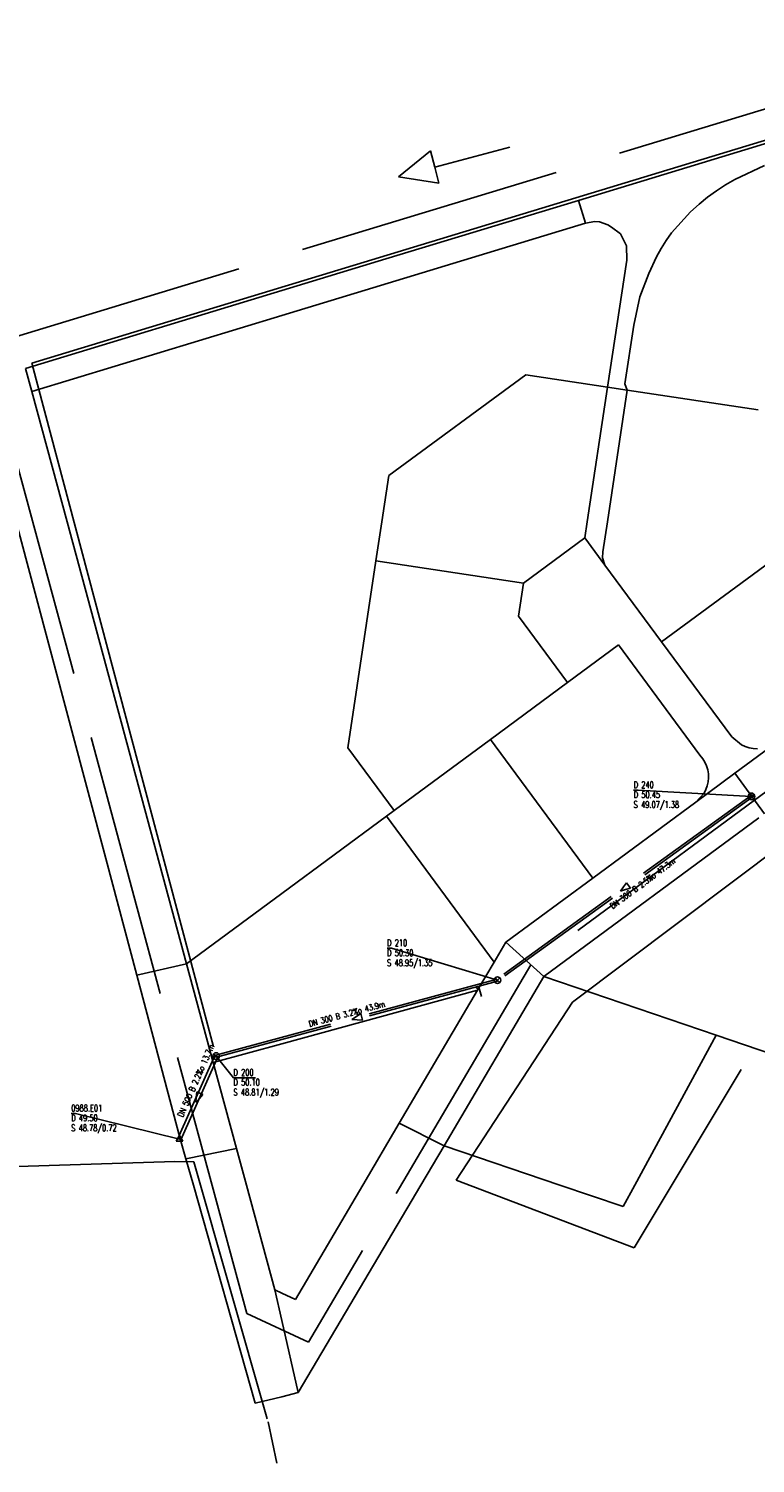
# Model space of a CAD drawing. Extents: x 3408899 to 3411804, y 5788010 to 5789500.
# Tile 4 of 11: x 3409762 to 3409871, y 5788658 to 5788874. Entities that reach past the tile are written whole.
import ezdxf

# ---------------------------------------------------------------- set-up
doc = ezdxf.new("R2010")
doc.units = 0
doc.header["$MEASUREMENT"] = 0
for name, pattern in [('LINIENART0', [0]), ('LINIENART1', [50, 40, -10]), ('LINIENART2', [26, 20, -6])]:
    doc.linetypes.add(name, pattern=pattern)
for name, color, linetype in [('bauabschnitte2', 7, 'Continuous'), ('Gewässer', 7, 'Continuous'), ('Gewässer verrohrt', 7, 'Continuous'), ('grenze_b_plan', 7, 'Continuous'), ('KATASTER', 7, 'Continuous'), ('NULLEBENE', 7, 'Continuous'), ('SwKanalPlanung', 7, 'Continuous')]:
    doc.layers.add(name, color=color, linetype=linetype)
doc.styles.add('SIMPLEX', font='simplex')

# ---------------------------------------------------------------- blocks, each defined once
blk = doc.blocks.new('GEWPFEIL-242')
at = {"layer": 'NULLEBENE', "color": 194, "linetype": 'LINIENART0'}
for p, q in [((-22.65827, -0.11079), (-0.00046, 10.10744)), ((-0.00046, 10.10744), (-0.00046, 0.00028)), ((0, 0), (0, -10)), ((0, 0), (46.944, 0)), ((-22.65827, -0.11079), (-22.65827, -0.11079)), ((-0.00046, -9.99972), (-22.65827, -0.11079))]:
    blk.add_line(p, q, dxfattribs=at)
blk = doc.blocks.new('NORM-12')
at = {"layer": 'NULLEBENE', "color": 144, "linetype": 'LINIENART0'}
for q in [(-0.35355, 0.35355), (-0.35355, -0.35355), (0.35428, 0.35428), (0.35355, -0.35355)]:
    blk.add_line((0, 0), q, dxfattribs=at)
at = {"layer": 'NULLEBENE', "color": 88, "linetype": 'LINIENART0'}
blk.add_line((0.5, 0), (0.5, 0), dxfattribs=at)
at = {"layer": 'NULLEBENE', "color": 144, "linetype": 'LINIENART0'}
blk.add_circle((0, 0), 0.5, dxfattribs=at)
blk = doc.blocks.new('RPFEIL-34')
at = {"layer": 'NULLEBENE', "color": 1, "linetype": 'LINIENART0'}
for p, q in [((0.00025, 0.25048), (-0.74975, 0.50048)), ((-0.74975, -0.49952), (-0.74975, 0.50048)), ((0.00025, 0.25048), (0.75025, 0.00048)), ((0.75025, 0.00048), (0.00025, 0.25048)), ((0.75025, 0.00048), (0.00025, -0.24952)), ((0.00025, -0.24952), (-0.74975, -0.49952))]:
    blk.add_line(p, q, dxfattribs=at)
at = {"layer": 'NULLEBENE', "color": 253, "linetype": 'LINIENART0'}
blk.add_line((0.00025, -0.24952), (0.00025, -0.24952), dxfattribs=at)
blk = doc.blocks.new('EINLEITUNGSBW-101')
at = {"layer": 'NULLEBENE', "color": 101, "linetype": 'LINIENART0'}
for p, q in [((-0.5, -0.28867), (0, 0.57733)), ((-0.5, -0.28867), (0, 0.57733)), ((0, 0.57733), (0.5, -0.28867)), ((0, 0), (0.13452, 0.10425)), ((-0.5, -0.28867), (0.5, -0.28867))]:
    blk.add_line(p, q, dxfattribs=at)

msp = doc.modelspace()

# ---------------------------------------------------------------- linework, layer by layer
at = {"layer": 'bauabschnitte2', "color": 156, "linetype": 'LINIENART1'}
for p, q in [((3409843.83454, 5788727.5747), (3409975.58715, 5788826.53052)), ((3409843.83454, 5788727.5747), (3409826.30522, 5788700.71526)), ((3409869.28032, 5788717.39639), (3409853.16466, 5788690.53695)), ((3409963.99518, 5788686.57871), (3409869.28032, 5788717.39639)), ((3409853.16466, 5788690.53695), (3409826.30522, 5788700.71526))]:
    msp.add_line(p, q, dxfattribs=at)
at = {"layer": 'Gewässer', "color": 170, "linetype": 'LINIENART0'}
for p, q in [((3409762.339, 5788823.968), (3409908.76867, 5788868.46667)), ((3409789.727, 5788720.857, 48.809), (3409762.339, 5788823.968)), ((3409783.904, 5788703.548), (3409720.248, 5788701.517)), ((3409783.9037, 5788703.54815), (3409786.73992, 5788703.49794)), ((3409786.73992, 5788703.49794), (3409797.82222, 5788664.71852))]:
    msp.add_line(p, q, dxfattribs=at)
at = {"layer": 'Gewässer verrohrt', "color": 170, "linetype": 'LINIENART1'}
msp.add_line((3409797.97108, 5788664.26166), (3409799.25145, 5788658.03052), dxfattribs=at)
at = {"layer": 'grenze_b_plan', "color": 163, "linetype": 'LINIENART1'}
for p, q in [((3409755.28088, 5788826.53825), (3409912.81988, 5788874.38523)), ((3409997.5402, 5788851.20772), (3409837.59271, 5788733.18751)), ((3409794.73217, 5788680.6258), (3409755.28088, 5788826.53825)), ((3409837.593, 5788733.188), (3409804.065, 5788676.29)), ((3409804.06461, 5788676.28988), (3409794.73217, 5788680.6258))]:
    msp.add_line(p, q, dxfattribs=at)
at = {"layer": 'KATASTER', "color": 92, "linetype": 'LINIENART0'}
for p, q in [((3409900, 5788865.27), (3409844.75, 5788848.49)), ((3409872.79, 5788853.73), (3409868.34, 5788851.66)), ((3409868.34, 5788851.66), (3409866.93, 5788850.83)), ((3409865.56, 5788849.93), (3409864.23, 5788848.96)), ((3409866.93, 5788850.83), (3409865.56, 5788849.93)), ((3409844.75, 5788848.49), (3409815.71, 5788839.67)), ((3409845.83, 5788845.05), (3409844.75, 5788848.49)), ((3409862.96, 5788847.94), (3409861.66, 5788846.77)), ((3409864.23, 5788848.96), (3409862.96, 5788847.94)), ((3409800, 5788831.13), (3409845.83, 5788845.05)), ((3409845.83, 5788845.05), (3409847.24, 5788845.32)), ((3409847.24, 5788845.32), (3409847.92, 5788845.27)), ((3409847.92, 5788845.27), (3409849.2, 5788844.82)), ((3409861.66, 5788846.77), (3409858.81, 5788843.6)), ((3409849.2, 5788844.82), (3409849.76, 5788844.43)), ((3409849.76, 5788844.43), (3409851.1, 5788843.44)), ((3409851.1, 5788843.44), (3409851.99, 5788841.65)), ((3409858.81, 5788843.6), (3409857.98, 5788842.44)), ((3409851.99, 5788841.65), (3409852.05, 5788839.5)), ((3409857.22, 5788841.24), (3409856.53, 5788840)), ((3409857.98, 5788842.44), (3409857.22, 5788841.24)), ((3409815.71, 5788839.67), (3409800, 5788834.9)), ((3409852.05, 5788839.5), (3409849.16, 5788820.34)), ((3409856.53, 5788840), (3409855.38, 5788837.47)), ((3409854.02, 5788833.96), (3409855.38, 5788837.47)), ((3409800, 5788834.9), (3409761.37, 5788823.16)), ((3409853.09, 5788829.66), (3409854.02, 5788833.96)), ((3409762.31, 5788819.69), (3409800, 5788831.13)), ((3409851.76, 5788820.82), (3409853.09, 5788829.66)), ((3409761.37, 5788823.16), (3409762.31, 5788819.69)), ((3409816.16, 5788806.98), (3409836.8, 5788822.2)), ((3409836.8, 5788822.2), (3409849.16, 5788820.34)), ((3409762.31, 5788819.69), (3409767.63, 5788800)), ((3409849.16, 5788820.34), (3409846.09, 5788800)), ((3409849.12, 5788800), (3409852.12, 5788819.89)), ((3409849.16, 5788820.34), (3409852.12, 5788819.89)), ((3409852.12, 5788819.89), (3409851.76, 5788820.82)), ((3409852.12, 5788819.89), (3409871.86, 5788816.92)), ((3409815.11, 5788800), (3409816.16, 5788806.98)), ((3409773.45, 5788749.24), (3409759.96, 5788800)), ((3409767.63, 5788800), (3409785.65, 5788733.38)), ((3409814.22, 5788794.13), (3409815.11, 5788800)), ((3409846.09, 5788800), (3409845.73, 5788797.6)), ((3409848.44, 5788795.49), (3409849.12, 5788800)), ((3409881.82, 5788800), (3409857.3, 5788781.91)), ((3409836.47, 5788790.77), (3409845.73, 5788797.6)), ((3409845.73, 5788797.6), (3409848.72, 5788793.5)), ((3409848.44, 5788795.49), (3409848.39, 5788794.59)), ((3409814.22, 5788794.13), (3409809.97, 5788765.93)), ((3409836.47, 5788790.77), (3409814.22, 5788794.13)), ((3409848.39, 5788794.59), (3409848.72, 5788793.5)), ((3409848.72, 5788793.5), (3409857.3, 5788781.91)), ((3409835.72, 5788785.77), (3409836.47, 5788790.77)), ((3409843.1, 5788775.77), (3409835.72, 5788785.77)), ((3409850.8, 5788781.46), (3409843.1, 5788775.77)), ((3409863.08, 5788764.81), (3409850.8, 5788781.46)), ((3409857.3, 5788781.91), (3409867.88, 5788767.57)), ((3409831.49, 5788767.21), (3409843.1, 5788775.77)), ((3409816.94, 5788756.48), (3409831.49, 5788767.21)), ((3409846.92, 5788746.29), (3409831.49, 5788767.21)), ((3409867.88, 5788767.57), (3409869.34, 5788766.39)), ((3409809.97, 5788765.93), (3409816.94, 5788756.48)), ((3409868.35, 5788762.1), (3409874.43, 5788766.58)), ((3409869.34, 5788766.39), (3409869.91, 5788766.12)), ((3409869.91, 5788766.12), (3409870.51, 5788765.93)), ((3409870.51, 5788765.93), (3409871.13, 5788765.82)), ((3409871.13, 5788765.82), (3409871.75, 5788765.78)), ((3409863.51, 5788764.29), (3409863.08, 5788764.81)), ((3409863.83, 5788763.77), (3409863.51, 5788764.29)), ((3409864.09, 5788763.21), (3409863.83, 5788763.77)), ((3409864.26, 5788762.63), (3409864.09, 5788763.21)), ((3409862.47, 5788757.76), (3409868.35, 5788762.1)), ((3409864.19, 5788760.21), (3409864.33, 5788760.81)), ((3409864.36, 5788762.03), (3409864.26, 5788762.63)), ((3409864.33, 5788760.81), (3409864.38, 5788761.42)), ((3409864.38, 5788761.42), (3409864.36, 5788762.03)), ((3409868.35, 5788762.1), (3409872.8, 5788755.99)), ((3409862.47, 5788757.76), (3409863.7, 5788759.1)), ((3409863.7, 5788759.1), (3409863.98, 5788759.64)), ((3409863.98, 5788759.64), (3409864.19, 5788760.21)), ((3409816.94, 5788756.48), (3409815.8, 5788755.63)), ((3409862.47, 5788757.76), (3409846.92, 5788746.29)), ((3409815.8, 5788755.63), (3409800, 5788743.97)), ((3409832.04, 5788733.62), (3409815.8, 5788755.63)), ((3409871.96, 5788755.37), (3409839.54, 5788731.45)), ((3409778.14, 5788731.63), (3409773.45, 5788749.24)), ((3409833.8, 5788736.61), (3409846.92, 5788746.29)), ((3409800, 5788743.97), (3409785.65, 5788733.38)), ((3409833.8, 5788736.61), (3409832.04, 5788733.62)), ((3409833.8, 5788736.61), (3409839.54, 5788731.45)), ((3409785.65, 5788733.38), (3409778.14, 5788731.63)), ((3409785.65, 5788733.38), (3409789.68, 5788718.47)), ((3409829.53, 5788729.37), (3409832.04, 5788733.62)), ((3409784.71, 5788706.96), (3409778.14, 5788731.63)), ((3409839.54, 5788731.45), (3409824.48, 5788705.93)), ((3409865.51, 5788722.59), (3409839.54, 5788731.45)), ((3409829.53, 5788729.37), (3409800, 5788721.29)), ((3409817.74, 5788709.35), (3409829.53, 5788729.37)), ((3409865.51, 5788722.59), (3409853.26, 5788700)), ((3409874.06, 5788719.67), (3409865.51, 5788722.59)), ((3409800, 5788721.29), (3409789.68, 5788718.47)), ((3409789.68, 5788718.47), (3409793.18, 5788705.51)), ((3409812.23, 5788700), (3409817.74, 5788709.35)), ((3409817.74, 5788709.35), (3409824.48, 5788705.93)), ((3409785.56, 5788703.95), (3409784.71, 5788706.96)), ((3409793.18, 5788705.51), (3409785.56, 5788703.95)), ((3409793.18, 5788705.51), (3409794.67, 5788700)), ((3409824.48, 5788705.93), (3409820.98, 5788700)), ((3409841.93, 5788700), (3409824.48, 5788705.93)), ((3409786.68, 5788700), (3409785.56, 5788703.95)), ((3409796.01, 5788667.08), (3409786.68, 5788700)), ((3409794.67, 5788700), (3409798.95, 5788684.18)), ((3409802.06, 5788682.74), (3409812.23, 5788700)), ((3409820.98, 5788700), (3409802.49, 5788668.69)), ((3409851.5, 5788696.75), (3409841.93, 5788700)), ((3409853.26, 5788700), (3409851.5, 5788696.75)), ((3409798.95, 5788684.18), (3409800, 5788679.59)), ((3409800, 5788683.69), (3409798.95, 5788684.18)), ((3409802.06, 5788682.74), (3409800, 5788683.69)), ((3409800, 5788679.59), (3409802.49, 5788668.69)), ((3409800, 5788668.07), (3409796.01, 5788667.08)), ((3409802.49, 5788668.69), (3409800, 5788668.07))]:
    msp.add_line(p, q, dxfattribs=at)
at = {"layer": 'SwKanalPlanung', "color": 101, "linetype": 'LINIENART2'}
for p, q in [((3409891.93243, 5788774.37495, 50.45), (3409870.77877, 5788758.72981, 50.3)), ((3409892.11082, 5788774.13375, 50.45), (3409870.95716, 5788758.48862, 50.3)), ((3409870.78009, 5788758.73078, 50.45), (3409832.43696, 5788731.01339, 50.23)), ((3409870.95585, 5788758.48765, 50.45), (3409832.61271, 5788730.77027, 50.23)), ((3409832.48575, 5788731.03665, 50.3), (3409790.08736, 5788719.59443, 50)), ((3409832.56392, 5788730.74701, 50.3), (3409790.16552, 5788719.30479, 50)), ((3409789.89777, 5788719.55066, 50.1), (3409784.34852, 5788706.99329, 49.5)), ((3409790.35511, 5788719.34856, 50.1), (3409784.80585, 5788706.79119, 49.5)), ((3409784.57719, 5788706.89224, 49.5), (3409784.57719, 5788706.89224)), ((3409784.57719, 5788706.89224, 49.5), (3409784.57719, 5788706.89224))]:
    msp.add_line(p, q, dxfattribs=at)
at = {"layer": 'SwKanalPlanung', "color": 101, "linetype": 'LINIENART0'}
for p, q in [((3409853.73892, 5788759.5662), (3409853.07192, 5788759.5662)), ((3409853.73892, 5788759.5662), (3409870.86797, 5788758.60921)), ((3409816.54884, 5788735.71009), (3409815.88184, 5788735.71009)), ((3409816.54884, 5788735.71009), (3409832.52483, 5788730.89183)), ((3409829.20533, 5788729.84062), (3409829.81834, 5788729.48816)), ((3409829.20533, 5788729.84062), (3409829.81834, 5788729.48816)), ((3409829.68806, 5788729.97089), (3409829.81834, 5788729.48816)), ((3409829.68806, 5788729.97089), (3409829.81834, 5788729.48816)), ((3409829.81833, 5788729.48816), (3409830.15391, 5788728.4481)), ((3409829.81833, 5788729.48816), (3409830.15391, 5788728.4481)), ((3409790.12644, 5788719.44961), (3409792.71345, 5788716.18816)), ((3409796.04845, 5788716.18816), (3409792.71345, 5788716.18816)), ((3409768.91572, 5788710.80699), (3409768.24872, 5788710.80699)), ((3409768.91572, 5788710.80699), (3409784.57719, 5788706.89224))]:
    msp.add_line(p, q, dxfattribs=at)

# ---------------------------------------------------------------- block references
at = {"layer": 'Gewässer verrohrt', "xscale": 0.25, "yscale": 0.25, "rotation": 14.74356}
msp.add_blockref('GEWPFEIL-242', (3409823.0739, 5788853.51566), dxfattribs=at)
at = {"layer": 'SwKanalPlanung'}
for name, p in [('NORM-12', (3409870.86797, 5788758.60921)), ('NORM-12', (3409870.86797, 5788758.60921)), ('NORM-12', (3409832.52483, 5788730.89183)), ('NORM-12', (3409832.52483, 5788730.89183)), ('NORM-12', (3409790.12644, 5788719.44961)), ('NORM-12', (3409790.12644, 5788719.44961)), ('EINLEITUNGSBW-101', (3409784.57719, 5788706.89224)), ('EINLEITUNGSBW-101', (3409784.57719, 5788706.89224))]:
    msp.add_blockref(name, p, dxfattribs=at)
for p, rotation in [((3409851.6964, 5788744.75052, 50.45), 215.86231), ((3409851.6964, 5788744.75052, 50.45), 215.86231), ((3409811.32564, 5788725.17072, 50.3), 195.10284), ((3409811.32564, 5788725.17072, 50.3), 195.10284), ((3409787.35181, 5788713.17093, 50.1), 246.15877), ((3409787.35181, 5788713.17093, 50.1), 246.15877)]:
    msp.add_blockref('RPFEIL-34', p, dxfattribs=dict(at, rotation=rotation))

# ---------------------------------------------------------------- texts
at = {"layer": 'SwKanalPlanung', "color": 101, "linetype": 'LINIENART0', "style": 'SIMPLEX', "width": 0.66046}
for s, p in [('D 240', (3409853.07192, 5788759.8662)), ('D 50.45', (3409853.07192, 5788758.3662)), ('S 49.07/1.38', (3409853.07192, 5788756.8662)), ('D 210', (3409815.88184, 5788736.01009)), ('D 50.30', (3409815.88184, 5788734.51009)), ('S 48.95/1.35', (3409815.88184, 5788733.01009)), ('D 200', (3409792.71345, 5788716.48816)), ('D 50.10', (3409792.71345, 5788714.98816)), ('S 48.81/1.29', (3409792.71345, 5788713.48816)), ('0988.E01', (3409768.24872, 5788711.10699)), ('S 48.78/0.72', (3409768.24872, 5788708.10699)), ('D 49.50', (3409768.24872, 5788709.60699))]:
    msp.add_text(s, height=1, dxfattribs=at).set_placement(p)
for s, rotation, p in [('DN 300 B 2.5%o 47.3m', 36.61349, (3409849.92554, 5788741.58275)), ('DN 300 B 3.2%o 43.9m', 15.00252, (3409804.19706, 5788723.84165)), ('DN 500 B 2.2%o 13.7m', 66.15877, (3409785.08037, 5788710.15257))]:
    msp.add_text(s, height=0.9, rotation=rotation, dxfattribs=at).set_placement(p)

doc.saveas('drawing.dxf')
